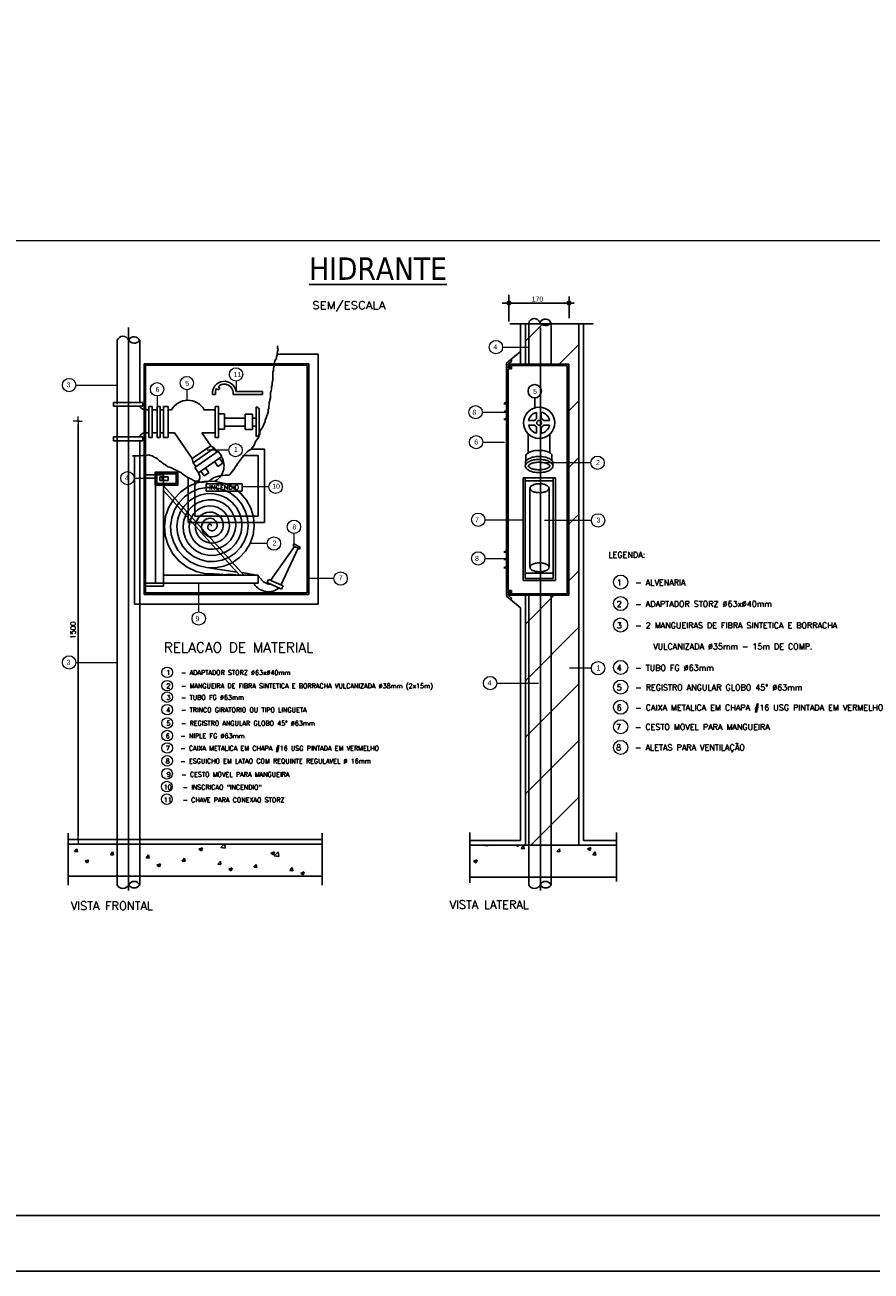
# Model space of a CAD drawing. Header units: inches. Extents: x -33917 to -601, y 26730 to 64098.
# Tile 20 of 80: x -30100 to -28578, y 41056 to 43299. Entities that reach past the tile are written whole.
import ezdxf
from ezdxf.enums import TextEntityAlignment as Align

# ---------------------------------------------------------------- set-up
doc = ezdxf.new("R2010")
doc.units = ezdxf.units.IN
doc.header["$LTSCALE"] = 0.8
doc.header["$MEASUREMENT"] = 0
for name, color, linetype in [('3d', 7, 'Continuous'), ('texto', 7, 'Continuous'), ('TITULO', 6, 'Continuous')]:
    doc.layers.add(name, color=color, linetype=linetype)
for name, color, linetype, lineweight in [('AUDIT_I_150621104406-1', 9, 'Continuous', 20), ('Cotas', 11, 'Continuous', 18), ('DI-Cotas', 9, 'Continuous', 20)]:
    doc.layers.add(name, color=color, linetype=linetype, lineweight=lineweight)
doc.styles.add('1205', font='simplex_.ttf', dxfattribs={"height": 3})
doc.styles.add('603', font='simplex_.ttf', dxfattribs={"height": 1.5})
doc.styles.add('ROMANS', font='romans__.ttf')
doc.styles.add('SIMPLEX', font='simplex_.ttf', dxfattribs={"height": 0.1})
doc.styles.add('STILE1', font='tahoma.ttf', dxfattribs={"height": 30})

# ---------------------------------------------------------------- blocks, each defined once
blk = doc.blocks.new('COT')
at = {"layer": 'Cotas'}
for q in [(-1.4, 0), (0, 1.48), (0, -1.22), (1.4, 0)]:
    blk.add_line((0, 0), q, dxfattribs=at)
at = {"layer": 'Cotas', "color": 4, "const_width": 0.375}
blk.add_lwpolyline([(-0.19, 0, 1), (0.19, 0, 1)], format="xyb", close=True, dxfattribs=at)
blk = doc.blocks.new('*X12')
at = {"color": 0, "linetype": 'Continuous'}
for p, q in [((54.356, 43.749), (54.899, 44.292)), ((55.408, 43.034), (56.023, 43.648)), ((55.71, 41.568), (56.023, 41.881)), ((55.71, 39.8), (56.023, 40.113)), ((55.71, 38.033), (56.023, 38.345)), ((55.71, 36.265), (56.023, 36.577)), ((54.356, 34.91), (55.255, 35.809)), ((54.356, 33.142), (56.023, 34.809)), ((54.356, 31.375), (56.023, 33.042)), ((54.356, 29.607), (56.023, 31.274)), ((54.518, 28.001), (56.023, 29.506))]:
    blk.add_line(p, q, dxfattribs=at)

msp = doc.modelspace()

# ---------------------------------------------------------------- linework, layer by layer
at = {"layer": '3d', "color": 240}
for p, q in [((-29229.252, 42813.504), (-29229.252, 42765.504)), ((-29121.252, 42810.504), (-29121.252, 42771.504)), ((-29241.252, 42798.504), (-29112.252, 42798.504)), ((-29913.908, 41741.628), (-29913.908, 42754.179)), ((-29227.654, 42761.16), (-29077.755, 42761.16)), ((-29208.254, 42688.672), (-29208.254, 42760.645)), ((-29199.614, 42688.672), (-29199.614, 42760.645)), ((-29193.854, 42688.672), (-29193.854, 42762.592)), ((-29172.558, 41741.628), (-29172.558, 42754.179)), ((-29153.534, 42688.672), (-29153.534, 42762.592)), ((-29103.586, 42761.16), (-29103.586, 41822.802)), ((-29094.946, 42761.16), (-29094.946, 41831.442)), ((-29934.028, 42685.137), (-29934.028, 42731.65)), ((-29893.708, 42685.137), (-29893.708, 42731.65)), ((-29645.513, 42721.329), (-29645.513, 42718.024)), ((-29647.615, 42698.642), (-29649.867, 42695.487)), ((-29646.564, 42705.103), (-29647.615, 42701.948)), ((-29647.615, 42701.948), (-29647.615, 42698.642)), ((-29645.513, 42711.563), (-29646.564, 42708.408)), ((-29646.564, 42708.408), (-29646.564, 42705.103)), ((-29572.418, 42706.565), (-29646.559, 42706.565)), ((-29645.513, 42718.024), (-29644.462, 42714.869)), ((-29644.462, 42714.869), (-29645.513, 42711.563)), ((-29572.418, 42256.826), (-29572.418, 42706.565)), ((-29233.474, 42690.005), (-29208.254, 42711.409)), ((-29934.028, 42685.137), (-29934.028, 42616.626)), ((-29893.708, 42685.137), (-29893.708, 42621.099)), ((-29589.698, 42689.285), (-29885.977, 42689.285)), ((-29885.977, 42689.285), (-29885.977, 42274.106)), ((-29592.578, 42686.405), (-29883.097, 42686.405)), ((-29883.097, 42686.405), (-29883.097, 42276.986)), ((-29653.02, 42677.158), (-29654.071, 42674.002)), ((-29651.969, 42684.67), (-29653.02, 42680.463)), ((-29653.02, 42680.463), (-29653.02, 42677.158)), ((-29650.918, 42689.027), (-29651.969, 42684.67)), ((-29649.867, 42695.487), (-29650.918, 42692.182)), ((-29650.918, 42692.182), (-29650.918, 42689.027)), ((-29592.578, 42276.986), (-29592.578, 42686.405)), ((-29589.698, 42274.106), (-29589.698, 42689.285)), ((-29233.474, 42685.792), (-29233.474, 42690.005)), ((-29233.474, 42685.792), (-29233.474, 42275.447)), ((-29233.474, 42682.912), (-29224.568, 42682.912)), ((-29230.594, 42688.672), (-29224.14, 42694.15)), ((-29230.594, 42688.672), (-29230.594, 42685.792)), ((-29230.594, 42685.792), (-29230.594, 42688.672)), ((-29121.576, 42688.672), (-29230.594, 42688.672)), ((-29124.456, 42685.792), (-29230.594, 42685.792)), ((-29224.568, 42682.912), (-29230.594, 42682.912)), ((-29224.568, 42680.032), (-29230.594, 42680.032)), ((-29230.594, 42680.032), (-29224.568, 42680.032)), ((-29230.594, 42680.032), (-29230.594, 42281.207)), ((-29224.14, 42694.15), (-29225.806, 42696.412)), ((-29224.568, 42682.912), (-29224.568, 42685.695)), ((-29224.568, 42680.032), (-29224.568, 42683.277)), ((-29124.456, 42275.447), (-29124.456, 42685.792)), ((-29121.576, 42272.567), (-29121.576, 42688.672)), ((-29654.071, 42659.88), (-29655.122, 42655.673)), ((-29655.122, 42655.673), (-29655.122, 42651.316)), ((-29654.071, 42674.002), (-29654.071, 42659.88)), ((-29762.681, 42633.956), (-29757.45, 42633.956)), ((-29755.324, 42644.725), (-29753.466, 42642.03)), ((-29753.466, 42642.03), (-29749.575, 42644.712)), ((-29749.575, 42644.712), (-29752.177, 42648.488)), ((-29725.662, 42633.956), (-29672.632, 42633.956)), ((-29720.465, 42639.14), (-29672.632, 42639.14)), ((-29672.632, 42639.14), (-29672.632, 42633.956)), ((-29657.375, 42640.648), (-29658.426, 42637.343)), ((-29658.426, 42637.343), (-29658.426, 42627.728)), ((-29656.324, 42643.804), (-29657.375, 42640.648)), ((-29655.122, 42651.316), (-29656.324, 42647.109)), ((-29656.324, 42647.109), (-29656.324, 42643.804)), ((-29940.701, 42619.642), (-29888.177, 42619.642)), ((-29940.701, 42619.642), (-29940.701, 42612.914)), ((-29940.701, 42612.73), (-29888.177, 42612.73)), ((-29934.028, 42612.152), (-29934.028, 42151.748)), ((-29888.177, 42619.642), (-29888.177, 42612.643)), ((-29877.147, 42556.719), (-29877.147, 42612.323)), ((-29877.147, 42612.323), (-29871.387, 42612.323)), ((-29871.387, 42556.719), (-29871.387, 42612.323)), ((-29862.473, 42612.323), (-29862.473, 42556.719)), ((-29862.473, 42612.323), (-29856.713, 42612.323)), ((-29856.713, 42612.323), (-29856.713, 42556.719)), ((-29850.953, 42612.323), (-29850.953, 42556.719)), ((-29850.953, 42612.323), (-29842.313, 42612.323)), ((-29842.313, 42612.323), (-29842.313, 42556.719)), ((-29757.752, 42612.226), (-29757.752, 42556.624)), ((-29751.947, 42612.226), (-29757.752, 42612.226)), ((-29751.947, 42556.624), (-29751.947, 42612.226)), ((-29684.251, 42610.858), (-29684.251, 42558.607)), ((-29679.067, 42607.772), (-29679.067, 42561.694)), ((-29661.579, 42609.398), (-29662.78, 42606.243)), ((-29660.528, 42615.858), (-29661.579, 42612.553)), ((-29661.579, 42612.553), (-29661.579, 42609.398)), ((-29658.426, 42627.728), (-29660.528, 42619.013)), ((-29660.528, 42619.013), (-29660.528, 42615.858)), ((-29238.563, 42617.356), (-29233.832, 42617.356)), ((-29182.996, 42627.839), (-29182.996, 42608.887)), ((-29877.147, 42606.418), (-29883.623, 42606.418)), ((-29871.387, 42606.418), (-29862.473, 42606.418)), ((-29856.713, 42606.418), (-29850.953, 42606.418)), ((-29842.313, 42606.418), (-29836.562, 42606.418)), ((-29778.316, 42606.418), (-29757.752, 42606.418)), ((-29751.947, 42598.846), (-29741.387, 42598.846)), ((-29741.387, 42598.846), (-29741.387, 42571.223)), ((-29741.387, 42591.486), (-29703.738, 42591.486)), ((-29703.738, 42571.03), (-29703.738, 42598.664)), ((-29703.738, 42598.664), (-29690.665, 42598.664)), ((-29690.665, 42598.664), (-29690.665, 42571.03)), ((-29690.665, 42591.486), (-29684.13, 42591.486)), ((-29665.933, 42592.12), (-29668.035, 42587.913)), ((-29668.035, 42587.913), (-29668.035, 42584.608)), ((-29664.882, 42595.425), (-29665.933, 42592.12)), ((-29663.831, 42598.58), (-29664.882, 42595.425)), ((-29662.78, 42602.937), (-29663.831, 42598.58)), ((-29662.78, 42606.243), (-29662.78, 42602.937)), ((-29238.563, 42602.15), (-29233.832, 42602.15)), ((-29238.563, 42588.816), (-29233.832, 42588.816)), ((-29194.042, 42587.125), (-29182.94, 42587.125)), ((-29179.836, 42601.787), (-29179.836, 42590.479)), ((-29171.364, 42591.059), (-29171.364, 42602.026)), ((-29167.189, 42587.125), (-29156.086, 42587.125)), ((-30004.522, 41839.359), (-30004.522, 42580.157)), ((-29877.504, 42565.061), (-29884.438, 42565.061)), ((-29877.504, 42565.061), (-29877.147, 42565.061)), ((-29871.387, 42565.061), (-29862.473, 42565.061)), ((-29856.713, 42565.061), (-29850.953, 42565.061)), ((-29842.313, 42565.061), (-29831.086, 42565.061)), ((-29831.086, 42565.061), (-29799.057, 42518.587)), ((-29782.004, 42565.061), (-29757.752, 42565.061)), ((-29782.004, 42565.061), (-29765.78, 42541.522)), ((-29741.387, 42571.223), (-29751.947, 42571.223)), ((-29741.387, 42577.202), (-29703.738, 42577.202)), ((-29690.665, 42571.03), (-29703.738, 42571.03)), ((-29690.665, 42577.202), (-29684.13, 42577.202)), ((-29677.794, 42563.123), (-29678.845, 42559.968)), ((-29675.542, 42570.635), (-29677.794, 42566.428)), ((-29677.794, 42566.428), (-29677.794, 42563.123)), ((-29673.44, 42573.94), (-29675.542, 42570.635)), ((-29671.338, 42577.096), (-29673.44, 42573.94)), ((-29670.287, 42580.401), (-29671.338, 42577.096)), ((-29668.035, 42584.608), (-29670.287, 42580.401)), ((-29194.738, 42562.93), (-29194.738, 42528.717)), ((-29182.871, 42578.647), (-29194.014, 42578.647)), ((-29179.836, 42575.421), (-29179.836, 42564.113)), ((-29171.364, 42563.873), (-29171.364, 42574.84)), ((-29156.114, 42578.647), (-29167.258, 42578.647)), ((-29155.651, 42562.677), (-29155.651, 42528.859)), ((-29940.701, 42557.434), (-29888.177, 42557.434)), ((-29940.701, 42557.434), (-29940.701, 42550.362)), ((-29940.701, 42550.522), (-29888.177, 42550.522)), ((-29893.708, 42558.592), (-29893.708, 42557.349)), ((-29893.708, 42550.079), (-29893.708, 42151.748)), ((-29888.177, 42557.434), (-29888.177, 42550.362)), ((-29871.387, 42556.719), (-29877.147, 42556.719)), ((-29856.713, 42556.719), (-29862.473, 42556.719)), ((-29842.313, 42556.719), (-29850.953, 42556.719)), ((-29799.064, 42518.582), (-29765.768, 42541.53)), ((-29765.907, 42541.671), (-29760.044, 42537.268)), ((-29757.752, 42556.624), (-29751.947, 42556.624)), ((-29688.454, 42541.638), (-29690.706, 42538.333)), ((-29687.403, 42544.793), (-29688.454, 42541.638)), ((-29685.301, 42549.15), (-29687.403, 42544.793)), ((-29683.199, 42552.456), (-29685.301, 42549.15)), ((-29679.896, 42556.662), (-29683.199, 42552.456)), ((-29678.845, 42559.968), (-29679.896, 42556.662)), ((-29892.799, 42523.308), (-29906.763, 42523.308)), ((-29903.257, 42523.308), (-29903.257, 42256.826)), ((-29889.496, 42524.36), (-29892.799, 42523.308)), ((-29881.989, 42524.36), (-29889.496, 42524.36)), ((-29877.635, 42525.562), (-29881.989, 42524.36)), ((-29874.482, 42524.36), (-29877.635, 42525.562)), ((-29871.179, 42523.308), (-29874.482, 42524.36)), ((-29868.026, 42521.205), (-29871.179, 42523.308)), ((-29864.722, 42520.153), (-29868.026, 42521.205)), ((-29861.569, 42517.9), (-29864.722, 42520.153)), ((-29858.266, 42514.745), (-29861.569, 42517.9)), ((-29799.253, 42518.556), (-29797.787, 42510.851)), ((-29797.584, 42511.208), (-29759.826, 42537.231)), ((-29794.705, 42502.699), (-29752.626, 42531.7)), ((-29788.168, 42493.213), (-29746.088, 42522.215)), ((-29759.826, 42537.231), (-29754.909, 42530.097)), ((-29752.626, 42531.7), (-29746.088, 42522.215)), ((-29750.4, 42519.073), (-29744.445, 42510.433)), ((-29711.126, 42517.9), (-29714.279, 42513.693)), ((-29708.874, 42521.205), (-29711.126, 42517.9)), ((-29706.772, 42524.36), (-29708.874, 42521.205)), ((-29703.619, 42527.666), (-29706.772, 42524.36)), ((-29700.316, 42530.821), (-29703.619, 42527.666)), ((-29697.163, 42533.074), (-29700.316, 42530.821)), ((-29693.859, 42535.178), (-29697.163, 42533.074)), ((-29690.706, 42538.333), (-29693.859, 42535.178)), ((-29199.051, 42524.716), (-29199.051, 42513.527)), ((-29151.898, 42525.656), (-29151.898, 42514.574)), ((-29855.113, 42512.641), (-29858.266, 42514.745)), ((-29850.759, 42509.336), (-29855.113, 42512.641)), ((-29847.606, 42507.232), (-29850.759, 42509.336)), ((-29843.252, 42503.927), (-29847.606, 42507.232)), ((-29840.099, 42502.875), (-29843.252, 42503.927)), ((-29836.796, 42501.824), (-29840.099, 42502.875)), ((-29832.592, 42499.72), (-29836.796, 42501.824)), ((-29828.238, 42497.467), (-29832.592, 42499.72)), ((-29823.883, 42495.363), (-29828.238, 42497.467)), ((-29819.679, 42493.26), (-29823.883, 42495.363)), ((-29797.584, 42511.208), (-29792.761, 42504.21)), ((-29794.705, 42502.699), (-29788.168, 42493.213)), ((-29783.703, 42495.86), (-29777.781, 42487.268)), ((-29769.158, 42493.21), (-29775.223, 42502.01)), ((-29752.994, 42504.541), (-29758.938, 42513.167)), ((-29744.445, 42510.433), (-29752.994, 42504.541)), ((-29727.191, 42495.363), (-29730.494, 42491.006)), ((-29724.038, 42499.72), (-29727.191, 42495.363)), ((-29721.786, 42502.875), (-29724.038, 42499.72)), ((-29719.684, 42506.181), (-29721.786, 42502.875)), ((-29717.582, 42509.336), (-29719.684, 42506.181)), ((-29714.279, 42513.693), (-29717.582, 42509.336)), ((-29850.681, 42489.101), (-29883.18, 42489.101)), ((-29865.081, 42483.341), (-29883.18, 42483.341)), ((-29865.081, 42294.47), (-29865.081, 42489.101)), ((-29853.051, 42485.447), (-29853.051, 42479.38)), ((-29850.681, 42294.47), (-29850.681, 42489.101)), ((-29842.314, 42485.447), (-29842.314, 42479.38)), ((-29815.325, 42489.954), (-29819.679, 42493.26)), ((-29810.971, 42486.799), (-29815.325, 42489.954)), ((-29807.818, 42484.546), (-29810.971, 42486.799)), ((-29803.464, 42482.442), (-29807.818, 42484.546)), ((-29790.754, 42474.661), (-29806.488, 42468.06)), ((-29800.311, 42481.391), (-29803.464, 42482.442)), ((-29797.008, 42479.287), (-29800.311, 42481.391)), ((-29792.804, 42478.236), (-29797.008, 42479.287)), ((-29789.501, 42478.236), (-29792.804, 42478.236)), ((-29774.067, 42477.831), (-29790.754, 42474.661)), ((-29786.348, 42477.034), (-29789.501, 42478.236)), ((-29783.045, 42475.982), (-29786.348, 42477.034)), ((-29778.841, 42475.982), (-29783.045, 42475.982)), ((-29775.537, 42477.034), (-29778.841, 42475.982)), ((-29777.781, 42487.268), (-29769.158, 42493.21)), ((-29772.384, 42477.034), (-29775.537, 42477.034)), ((-29757.164, 42477.462), (-29774.067, 42477.831)), ((-29773.896, 42460.056), (-29773.896, 42473.424)), ((-29773.896, 42473.424), (-29709.126, 42473.424)), ((-29769.081, 42478.236), (-29772.384, 42477.034)), ((-29765.928, 42480.339), (-29769.081, 42478.236)), ((-29762.625, 42482.442), (-29765.928, 42480.339)), ((-29759.472, 42484.546), (-29762.625, 42482.442)), ((-29756.169, 42485.748), (-29759.472, 42484.546)), ((-29740.782, 42473.603), (-29757.164, 42477.462)), ((-29751.965, 42486.799), (-29756.169, 42485.748)), ((-29747.611, 42487.851), (-29751.965, 42486.799)), ((-29744.458, 42487.851), (-29747.611, 42487.851)), ((-29740.104, 42488.903), (-29744.458, 42487.851)), ((-29725.632, 42466.454), (-29740.782, 42473.603)), ((-29733.647, 42488.903), (-29740.104, 42488.903)), ((-29730.494, 42491.006), (-29733.647, 42488.903)), ((-29709.126, 42473.424), (-29709.126, 42460.056)), ((-29203.927, 42483.783), (-29145.864, 42483.783)), ((-29203.927, 42299.01), (-29203.927, 42483.783)), ((-29199.895, 42303.042), (-29199.895, 42483.783)), ((-29199.895, 42478.599), (-29149.896, 42478.599)), ((-29149.896, 42483.783), (-29149.896, 42303.042)), ((-29145.864, 42483.783), (-29145.864, 42299.01)), ((-29850.681, 42469.838), (-29706.548, 42308.948)), ((-29850.681, 42461.206), (-29714.211, 42308.87)), ((-29820.569, 42458.285), (-29832.362, 42445.739)), ((-29806.488, 42468.06), (-29820.569, 42458.285)), ((-29800.911, 42458.402), (-29813.106, 42449.998)), ((-29787.307, 42464.055), (-29800.911, 42458.402)), ((-29783.859, 42453.448), (-29795.334, 42448.744)), ((-29772.9, 42466.74), (-29787.307, 42464.055)), ((-29771.734, 42455.648), (-29783.859, 42453.448)), ((-29709.126, 42460.056), (-29773.896, 42460.056)), ((-29758.328, 42466.371), (-29772.9, 42466.74)), ((-29759.493, 42455.279), (-29771.734, 42455.648)), ((-29747.673, 42452.389), (-29759.493, 42455.279)), ((-29744.227, 42462.996), (-29758.328, 42466.371)), ((-29736.783, 42447.136), (-29747.673, 42452.389)), ((-29731.207, 42456.795), (-29744.227, 42462.996)), ((-29719.824, 42448.068), (-29731.207, 42456.795)), ((-29712.362, 42456.357), (-29725.632, 42466.454)), ((-29701.533, 42443.779), (-29712.362, 42456.357)), ((-29191.75, 42465.969), (-29191.75, 42323.951)), ((-29157.232, 42324.199), (-29157.232, 42465.279)), ((-29841.327, 42430.948), (-29847.046, 42414.542)), ((-29832.362, 42445.739), (-29841.327, 42430.948)), ((-29823.338, 42439.185), (-29831.138, 42426.413)), ((-29813.106, 42449.998), (-29823.338, 42439.185)), ((-29814.315, 42432.63), (-29820.95, 42421.878)), ((-29805.642, 42441.711), (-29814.315, 42432.63)), ((-29795.334, 42448.744), (-29805.642, 42441.711)), ((-29798.179, 42433.423), (-29805.292, 42426.076)), ((-29789.757, 42439.086), (-29798.179, 42433.423)), ((-29784.18, 42429.428), (-29790.716, 42425.136)), ((-29780.412, 42442.842), (-29789.757, 42439.086)), ((-29776.965, 42432.235), (-29784.18, 42429.428)), ((-29770.567, 42444.557), (-29780.412, 42442.842)), ((-29769.401, 42433.466), (-29776.965, 42432.235)), ((-29760.658, 42444.188), (-29770.567, 42444.557)), ((-29761.823, 42433.096), (-29769.401, 42433.466)), ((-29754.564, 42431.175), (-29761.823, 42433.096)), ((-29751.118, 42441.782), (-29760.658, 42444.188)), ((-29747.934, 42427.819), (-29754.564, 42431.175)), ((-29742.358, 42437.478), (-29751.118, 42441.782)), ((-29742.21, 42423.203), (-29747.934, 42427.819)), ((-29734.748, 42431.491), (-29742.358, 42437.478)), ((-29727.286, 42439.78), (-29736.783, 42447.136)), ((-29728.6, 42424.111), (-29734.748, 42431.491)), ((-29719.578, 42430.667), (-29727.286, 42439.78)), ((-29710.555, 42437.223), (-29719.824, 42448.068)), ((-29713.971, 42420.219), (-29719.578, 42430.667)), ((-29703.783, 42424.756), (-29710.555, 42437.223)), ((-29693.595, 42429.293), (-29701.533, 42443.779)), ((-29688.867, 42413.546), (-29693.595, 42429.293)), ((-29847.046, 42414.542), (-29849.236, 42397.229)), ((-29836.136, 42412.225), (-29838.083, 42397.23)), ((-29831.138, 42426.413), (-29836.136, 42412.225)), ((-29825.227, 42409.907), (-29826.931, 42397.231)), ((-29820.95, 42421.878), (-29825.227, 42409.907)), ((-29814.318, 42407.589), (-29815.778, 42397.232)), ((-29810.761, 42417.342), (-29814.318, 42407.589)), ((-29805.292, 42426.076), (-29810.761, 42417.342)), ((-29800.572, 42412.807), (-29803.409, 42405.271)), ((-29796.269, 42419.521), (-29800.572, 42412.807)), ((-29790.716, 42425.136), (-29796.269, 42419.521)), ((-29790.384, 42408.271), (-29792.5, 42402.953)), ((-29787.246, 42412.966), (-29790.384, 42408.271)), ((-29783.253, 42416.848), (-29787.246, 42412.966)), ((-29778.603, 42419.77), (-29783.253, 42416.848)), ((-29778.224, 42406.411), (-29780.195, 42403.735)), ((-29773.519, 42421.629), (-29778.603, 42419.77)), ((-29775.791, 42408.56), (-29778.224, 42406.411)), ((-29773.027, 42410.111), (-29775.791, 42408.56)), ((-29768.235, 42422.374), (-29773.519, 42421.629)), ((-29770.072, 42411.022), (-29773.027, 42410.111)), ((-29767.069, 42411.283), (-29770.072, 42411.022)), ((-29762.989, 42422.004), (-29768.235, 42422.374)), ((-29764.154, 42410.913), (-29767.069, 42411.283)), ((-29761.456, 42409.962), (-29764.154, 42410.913)), ((-29758.01, 42420.568), (-29762.989, 42422.004)), ((-29759.086, 42408.502), (-29761.456, 42409.962)), ((-29757.134, 42406.627), (-29759.086, 42408.502)), ((-29753.51, 42418.16), (-29758.01, 42420.568)), ((-29755.667, 42404.444), (-29757.134, 42406.627)), ((-29749.672, 42414.915), (-29753.51, 42418.16)), ((-29746.644, 42411), (-29749.672, 42414.915)), ((-29744.536, 42406.609), (-29746.644, 42411)), ((-29743.41, 42401.949), (-29744.536, 42406.609)), ((-29737.622, 42417.556), (-29742.21, 42423.203)), ((-29734.348, 42411.145), (-29737.622, 42417.556)), ((-29732.502, 42404.268), (-29734.348, 42411.145)), ((-29724.16, 42415.682), (-29728.6, 42424.111)), ((-29721.593, 42406.587), (-29724.16, 42415.682)), ((-29720.981, 42397.235), (-29721.593, 42406.587)), ((-29710.684, 42408.906), (-29713.971, 42420.219)), ((-29709.829, 42397.235), (-29710.684, 42408.906)), ((-29699.776, 42411.226), (-29703.783, 42424.756)), ((-29698.676, 42397.236), (-29699.776, 42411.226)), ((-29687.524, 42397.237), (-29688.867, 42413.546)), ((-29203.927, 42408.507), (-29203.927, 42418.021)), ((-29849.236, 42397.229), (-29847.771, 42379.761)), ((-29838.083, 42397.23), (-29836.862, 42382.081)), ((-29826.931, 42397.231), (-29825.954, 42384.401)), ((-29825.954, 42384.401), (-29822.306, 42371.98)), ((-29815.778, 42397.232), (-29815.045, 42386.72)), ((-29815.045, 42386.72), (-29812.118, 42376.517)), ((-29803.409, 42405.271), (-29804.626, 42397.232)), ((-29804.626, 42397.232), (-29804.136, 42389.04)), ((-29804.136, 42389.04), (-29801.93, 42381.054)), ((-29792.5, 42402.953), (-29793.473, 42397.233)), ((-29793.473, 42397.233), (-29793.227, 42391.359)), ((-29793.227, 42391.359), (-29791.742, 42385.59)), ((-29791.742, 42385.59), (-29789.05, 42380.189)), ((-29781.591, 42400.634), (-29782.321, 42397.233)), ((-29782.321, 42397.233), (-29782.319, 42393.678)), ((-29782.319, 42393.678), (-29781.553, 42390.127)), ((-29780.195, 42403.735), (-29781.591, 42400.634)), ((-29781.553, 42390.127), (-29780.028, 42386.745)), ((-29780.028, 42386.745), (-29777.78, 42383.696)), ((-29777.78, 42383.696), (-29774.885, 42381.136)), ((-29771.168, 42397.233), (-29771.41, 42395.997)), ((-29771.41, 42395.997), (-29771.365, 42394.663)), ((-29771.365, 42394.663), (-29771.005, 42393.3)), ((-29770.683, 42398.316), (-29771.168, 42397.233)), ((-29771.005, 42393.3), (-29770.318, 42391.984)), ((-29770.007, 42399.199), (-29770.683, 42398.316)), ((-29770.318, 42391.984), (-29769.309, 42390.794)), ((-29769.201, 42399.856), (-29770.007, 42399.199)), ((-29769.309, 42390.794), (-29768.004, 42389.809)), ((-29768.328, 42400.272), (-29769.201, 42399.856)), ((-29767.451, 42400.453), (-29768.328, 42400.272)), ((-29768.004, 42389.809), (-29766.447, 42389.1)), ((-29766.626, 42400.415), (-29767.451, 42400.453)), ((-29765.903, 42400.191), (-29766.626, 42400.415)), ((-29766.447, 42389.1), (-29764.698, 42388.73)), ((-29765.32, 42399.821), (-29765.903, 42400.191)), ((-29765.592, 42397.233), (-29765.228, 42397.311)), ((-29764.902, 42399.355), (-29765.32, 42399.821)), ((-29765.228, 42397.311), (-29764.913, 42397.536)), ((-29764.913, 42397.536), (-29764.689, 42397.889)), ((-29764.662, 42398.843), (-29764.902, 42399.355)), ((-29764.698, 42388.73), (-29762.835, 42388.748)), ((-29764.689, 42397.889), (-29764.597, 42398.339)), ((-29764.597, 42398.339), (-29764.662, 42398.843)), ((-29762.835, 42388.748), (-29760.945, 42389.185)), ((-29760.945, 42389.185), (-29759.124, 42390.051)), ((-29759.124, 42390.051), (-29757.471, 42391.334)), ((-29757.471, 42391.334), (-29756.083, 42393)), ((-29756.083, 42393), (-29755.046, 42394.992)), ((-29754.724, 42402.072), (-29755.667, 42404.444)), ((-29755.046, 42394.992), (-29754.439, 42397.234)), ((-29754.319, 42399.63), (-29754.724, 42402.072)), ((-29754.439, 42397.234), (-29754.319, 42399.63)), ((-29751.661, 42381.763), (-29748.449, 42384.779)), ((-29748.449, 42384.779), (-29745.894, 42388.464)), ((-29745.894, 42388.464), (-29744.138, 42392.674)), ((-29744.138, 42392.674), (-29743.287, 42397.234)), ((-29743.287, 42397.234), (-29743.41, 42401.949)), ((-29739.426, 42378.224), (-29735.706, 42383.928)), ((-29735.706, 42383.928), (-29733.229, 42390.355)), ((-29733.229, 42390.355), (-29732.134, 42397.234)), ((-29732.134, 42397.234), (-29732.502, 42404.268)), ((-29725.517, 42379.392), (-29722.32, 42388.037)), ((-29722.32, 42388.037), (-29720.981, 42397.235)), ((-29715.328, 42374.857), (-29711.411, 42385.719)), ((-29711.411, 42385.719), (-29709.829, 42397.235)), ((-29705.14, 42370.321), (-29700.502, 42383.401)), ((-29700.502, 42383.401), (-29698.676, 42397.236)), ((-29689.593, 42381.083), (-29687.524, 42397.237)), ((-29847.771, 42379.761), (-29842.682, 42362.906)), ((-29842.682, 42362.906), (-29834.161, 42347.409)), ((-29836.862, 42382.081), (-29832.494, 42367.443)), ((-29832.494, 42367.443), (-29825.139, 42353.966)), ((-29822.306, 42371.98), (-29816.117, 42360.522)), ((-29812.118, 42376.517), (-29807.095, 42367.078)), ((-29807.095, 42367.078), (-29800.167, 42358.831)), ((-29801.93, 42381.054), (-29798.073, 42373.633)), ((-29798.073, 42373.633), (-29792.705, 42367.12)), ((-29792.705, 42367.12), (-29786.037, 42361.819)), ((-29789.05, 42380.189), (-29785.243, 42375.408)), ((-29786.037, 42361.819), (-29778.342, 42357.988)), ((-29785.243, 42375.408), (-29780.461, 42371.477)), ((-29780.461, 42371.477), (-29774.896, 42368.595)), ((-29774.896, 42368.595), (-29768.778, 42366.917)), ((-29774.885, 42381.136), (-29771.45, 42379.202)), ((-29771.45, 42379.202), (-29767.612, 42378.008)), ((-29768.778, 42366.917), (-29762.366, 42366.547)), ((-29767.612, 42378.008), (-29763.532, 42377.639)), ((-29763.532, 42377.639), (-29759.388, 42378.141)), ((-29762.366, 42366.547), (-29755.941, 42367.535)), ((-29759.388, 42378.141), (-29755.368, 42379.526)), ((-29755.941, 42367.535), (-29749.792, 42369.868)), ((-29755.368, 42379.526), (-29751.661, 42381.763)), ((-29749.792, 42369.868), (-29744.199, 42373.475)), ((-29744.215, 42360.21), (-29736.736, 42365.187)), ((-29744.199, 42373.475), (-29739.426, 42378.224)), ((-29736.736, 42365.187), (-29730.403, 42371.669)), ((-29730.403, 42371.669), (-29725.517, 42379.392)), ((-29729.273, 42356.9), (-29721.38, 42365.114)), ((-29721.38, 42365.114), (-29715.328, 42374.857)), ((-29712.357, 42358.559), (-29705.14, 42370.321)), ((-29703.333, 42352.005), (-29694.951, 42365.786)), ((-29694.951, 42365.786), (-29689.593, 42381.083)), ((-29658.592, 42299.375), (-29615.321, 42360.539)), ((-29617.754, 42361.757), (-29616.149, 42364.964)), ((-29615.321, 42360.539), (-29617.754, 42361.757)), ((-29616.149, 42364.964), (-29604.776, 42359.273)), ((-29615.321, 42360.539), (-29608.83, 42357.292)), ((-29834.161, 42347.409), (-29822.552, 42333.965)), ((-29825.139, 42353.966), (-29815.091, 42342.254)), ((-29816.117, 42360.522), (-29807.629, 42350.543)), ((-29815.091, 42342.254), (-29802.764, 42332.842)), ((-29807.629, 42350.543), (-29797.188, 42342.501)), ((-29800.167, 42358.831), (-29791.613, 42352.16)), ((-29797.188, 42342.501), (-29785.233, 42336.774)), ((-29791.613, 42352.16), (-29781.788, 42347.381)), ((-29781.788, 42347.381), (-29771.108, 42344.734)), ((-29778.342, 42357.988), (-29769.943, 42355.825)), ((-29771.108, 42344.734), (-29760.033, 42344.364)), ((-29769.943, 42355.825), (-29761.2, 42355.456)), ((-29761.2, 42355.456), (-29752.495, 42356.928)), ((-29760.033, 42344.364), (-29749.048, 42346.322)), ((-29752.495, 42356.928), (-29744.215, 42360.21)), ((-29749.048, 42346.322), (-29738.638, 42350.552)), ((-29745.6, 42335.715), (-29733.061, 42340.894)), ((-29738.638, 42350.552), (-29729.273, 42356.9)), ((-29733.061, 42340.894), (-29721.81, 42348.612)), ((-29727.484, 42331.236), (-29714.346, 42340.325)), ((-29721.81, 42348.612), (-29712.357, 42358.559)), ((-29714.346, 42340.325), (-29703.333, 42352.005)), ((-29608.83, 42357.292), (-29639.511, 42291.039)), ((-29606.482, 42355.864), (-29608.983, 42357.115)), ((-29604.776, 42359.273), (-29606.482, 42355.864)), ((-29238.563, 42350.069), (-29233.832, 42350.069)), ((-29822.552, 42333.965), (-29808.339, 42323.183)), ((-29808.339, 42323.183), (-29792.124, 42315.56)), ((-29802.764, 42332.842), (-29788.679, 42326.167)), ((-29788.679, 42326.167), (-29773.438, 42322.55)), ((-29785.233, 42336.774), (-29772.273, 42333.642)), ((-29773.794, 42322.334), (-29718.6, 42314.082)), ((-29773.438, 42322.55), (-29757.7, 42322.181)), ((-29772.273, 42333.642), (-29758.867, 42333.273)), ((-29758.867, 42333.273), (-29745.6, 42335.715)), ((-29757.7, 42322.181), (-29742.153, 42325.109)), ((-29742.153, 42325.109), (-29727.484, 42331.236)), ((-29238.563, 42336.731), (-29233.832, 42336.731)), ((-29238.563, 42321.743), (-29233.832, 42321.743)), ((-29883.276, 42294.47), (-29680.855, 42294.47)), ((-29850.681, 42308.87), (-29680.855, 42308.87)), ((-29850.681, 42294.47), (-29850.681, 42288.694)), ((-29792.124, 42315.56), (-29774.602, 42311.459)), ((-29774.602, 42311.459), (-29760.089, 42311.163)), ((-29760.089, 42311.163), (-29750.54, 42310.376)), ((-29737.375, 42309.762), (-29726.021, 42309.762)), ((-29720.899, 42309.161), (-29713.271, 42308.87)), ((-29710.089, 42313.308), (-29683.266, 42308.924)), ((-29680.855, 42308.87), (-29680.855, 42294.47)), ((-29680.855, 42307.635), (-29675.876, 42302.357)), ((-29680.855, 42307.631), (-29680.85, 42307.63)), ((-29664.621, 42295.457), (-29661.766, 42300.758)), ((-29664.621, 42295.457), (-29638.408, 42283.744)), ((-29661.766, 42300.758), (-29635.72, 42289.384)), ((-29145.864, 42299.01), (-29203.927, 42299.01)), ((-29199.895, 42312.421), (-29149.896, 42312.421)), ((-29149.896, 42303.042), (-29199.895, 42303.042)), ((-29885.977, 42274.106), (-29589.698, 42274.106)), ((-29883.276, 42288.71), (-29850.681, 42288.71)), ((-29883.097, 42276.986), (-29592.578, 42276.986)), ((-29635.72, 42289.384), (-29638.407, 42283.594)), ((-29233.474, 42278.327), (-29224.568, 42278.327)), ((-29233.474, 42275.447), (-29233.474, 42271.234)), ((-29233.474, 42271.234), (-29208.254, 42249.83)), ((-29230.594, 42281.207), (-29224.568, 42281.207)), ((-29230.594, 42275.447), (-29230.594, 42272.567)), ((-29230.594, 42275.447), (-29124.456, 42275.447)), ((-29230.594, 42272.567), (-29121.576, 42272.567)), ((-29230.594, 42272.567), (-29224.14, 42267.089)), ((-29224.568, 42281.207), (-29224.568, 42277.962)), ((-29224.568, 42278.327), (-29224.568, 42275.544)), ((-29199.614, 42272.567), (-29199.614, 41822.802)), ((-29193.854, 42270.9), (-29193.854, 41822.802)), ((-29153.534, 42271.831), (-29153.534, 41822.802)), ((-29903.257, 42256.826), (-29572.418, 42256.826)), ((-29224.14, 42267.089), (-29225.806, 42264.827)), ((-29208.254, 42249.83), (-29208.254, 41831.442)), ((-29934.028, 42151.748), (-29934.028, 41750.924)), ((-29893.708, 42151.748), (-29893.708, 41750.804)), ((-29299.818, 41845.623), (-29299.818, 41754.873)), ((-29035.743, 41845.623), (-29035.743, 41757.378)), ((-30022.747, 41833.359), (-29565.145, 41833.359)), ((-30022.747, 41824.719), (-29565.145, 41824.719)), ((-30022.644, 41844.467), (-30022.644, 41751.117)), ((-29747.701, 41818.47), (-29741.706, 41824.719)), ((-29739.696, 41817.229), (-29740.567, 41824.719)), ((-29565.145, 41844.467), (-29565.145, 41751.117)), ((-29299.818, 41831.442), (-29208.254, 41831.442)), ((-29299.818, 41822.802), (-29103.586, 41822.802)), ((-29272.05, 41822.585), (-29271.868, 41822.802)), ((-29272.05, 41822.585), (-29266.671, 41822.114)), ((-29266.671, 41822.114), (-29266.798, 41822.802)), ((-29216.706, 41822.802), (-29212.987, 41820.294)), ((-29212.987, 41820.293), (-29212.145, 41822.802)), ((-29193.854, 41822.802), (-29193.854, 41751.194)), ((-29153.534, 41822.802), (-29153.534, 41751.194)), ((-29103.586, 41822.802), (-29035.743, 41822.802)), ((-29094.946, 41831.442), (-29035.743, 41831.442)), ((-30011.097, 41811.364), (-30006.758, 41816.535)), ((-30011.097, 41811.364), (-30005.717, 41810.894)), ((-30005.717, 41810.894), (-30006.758, 41816.535)), ((-29946.543, 41805.717), (-29942.205, 41810.888)), ((-29946.543, 41805.717), (-29941.164, 41805.246)), ((-29941.163, 41805.246), (-29942.204, 41810.887)), ((-29881.99, 41800.069), (-29877.651, 41805.24)), ((-29881.99, 41800.069), (-29876.611, 41799.598)), ((-29876.61, 41799.598), (-29877.651, 41805.24)), ((-29787.109, 41815.909), (-29780.807, 41818.328)), ((-29787.109, 41815.909), (-29782.632, 41812.89)), ((-29782.632, 41812.89), (-29780.807, 41818.328)), ((-29747.701, 41818.47), (-29739.696, 41817.229)), ((-29657.767, 41808.702), (-29651.466, 41811.121)), ((-29657.767, 41808.702), (-29653.29, 41805.682)), ((-29653.29, 41805.682), (-29651.465, 41811.12)), ((-29651.649, 41803.574), (-29644.639, 41810.88)), ((-29651.649, 41803.574), (-29643.645, 41802.332)), ((-29643.644, 41802.332), (-29644.639, 41810.879)), ((-29207.497, 41816.937), (-29203.158, 41822.108)), ((-29207.497, 41816.937), (-29202.118, 41816.466)), ((-29202.117, 41816.466), (-29203.158, 41822.107)), ((-29142.944, 41811.289), (-29138.605, 41816.46)), ((-29142.944, 41811.289), (-29137.564, 41810.819)), ((-29137.564, 41810.818), (-29138.604, 41816.46)), ((-29088.122, 41816.106), (-29081.821, 41818.525)), ((-29088.122, 41816.106), (-29083.646, 41813.086)), ((-29083.645, 41813.085), (-29081.82, 41818.524)), ((-29078.39, 41805.642), (-29074.051, 41810.813)), ((-29078.39, 41805.642), (-29073.011, 41805.171)), ((-29073.01, 41805.17), (-29074.051, 41810.812)), ((-29992.071, 41794.09), (-29985.769, 41796.509)), ((-29992.071, 41794.09), (-29987.594, 41791.07)), ((-29987.593, 41791.07), (-29985.768, 41796.508)), ((-29862.729, 41786.882), (-29856.427, 41789.301)), ((-29862.729, 41786.882), (-29858.252, 41783.862)), ((-29858.252, 41783.862), (-29856.427, 41789.3)), ((-29817.437, 41794.421), (-29813.098, 41799.592)), ((-29817.437, 41794.421), (-29812.057, 41793.951)), ((-29812.057, 41793.95), (-29813.097, 41799.592)), ((-29752.883, 41788.774), (-29748.544, 41793.944)), ((-29752.883, 41788.774), (-29747.504, 41788.303)), ((-29747.503, 41788.303), (-29748.544, 41793.944)), ((-29733.387, 41779.674), (-29727.086, 41782.093)), ((-29733.387, 41779.674), (-29728.91, 41776.654)), ((-29728.91, 41776.654), (-29727.085, 41782.092)), ((-29688.33, 41783.126), (-29683.991, 41788.297)), ((-29688.33, 41783.126), (-29682.95, 41782.655)), ((-29682.95, 41782.655), (-29683.99, 41788.296)), ((-29623.776, 41777.478), (-29619.438, 41782.649)), ((-29618.396, 41777.007), (-29619.437, 41782.649)), ((-29293.084, 41794.286), (-29286.782, 41796.705)), ((-29293.084, 41794.286), (-29288.607, 41791.266)), ((-29288.607, 41791.266), (-29286.782, 41796.704)), ((-30022.747, 41767.119), (-29565.145, 41767.119)), ((-30017.662, 41767.119), (-30016.914, 41767.899)), ((-30016.822, 41767.119), (-30016.913, 41767.899)), ((-29623.776, 41777.478), (-29618.397, 41777.008)), ((-29604.046, 41772.466), (-29597.744, 41774.885)), ((-29604.046, 41772.466), (-29599.569, 41769.446)), ((-29599.568, 41769.446), (-29597.743, 41774.884)), ((-29299.818, 41765.202), (-29035.743, 41765.202)), ((-29251.432, 41765.202), (-29250.484, 41766.189)), ((-29250.369, 41765.202), (-29250.484, 41766.189))]:
    msp.add_line(p, q, dxfattribs=at)
at = {"layer": '3d', "color": 240, "const_width": 4.5}
for points in [[(-29231.502, 42798.504, 1), (-29227.002, 42798.504, 1)], [(-29123.502, 42798.504, 1), (-29119.002, 42798.504, 1)]]:
    msp.add_lwpolyline(points, format="xyb", close=True, dxfattribs=at)
at = {"layer": '3d', "color": 240}
for points in [[(-29707.09, 42523.883), (-29680.556, 42523.883), (-29680.556, 42415.09)], [(-29693.634, 42535.403), (-29669.036, 42535.403), (-29669.036, 42403.57)], [(-29842.314, 42485.447), (-29857.453, 42485.447), (-29857.453, 42479.38)], [(-29857.453, 42479.38), (-29842.314, 42479.38)], [(-29669.036, 42403.57), (-29806.313, 42403.57), (-29806.313, 42483.818)], [(-29680.556, 42415.09), (-29794.793, 42415.09), (-29794.793, 42478.733)], [(-29726.021, 42309.762), (-29720.899, 42309.161)]]:
    msp.add_lwpolyline(points, dxfattribs=at)
for points in [[(-29150.864, 42507.829, 0.11129108), (-29150.276, 42510.437, 0.18035762), (-29151.76, 42514.416, 0.10309634), (-29157.543, 42518.827, 0.06271591), (-29165.033, 42521.316, 0.0489315), (-29175.085, 42522.302, 0.0489315), (-29185.138, 42521.316, 0.06271591), (-29192.628, 42518.827, 0.10309634), (-29198.411, 42514.416, 0.29762264), (-29199.307, 42507.829, 0.18035762)], [(-29151.898, 42525.656, 0.10011842), (-29157.543, 42529.909, 0.06271591), (-29165.033, 42532.398, 0.0489315), (-29175.085, 42533.384, 0.0489315), (-29185.138, 42532.398, 0.06271591), (-29192.628, 42529.909, 0.11744794), (-29199.051, 42524.716, 0.04515367)]]:
    msp.add_lwpolyline(points, format="xyb", dxfattribs=at)
for points in [[(-29199.895, 42505.221, 0.18035762), (-29198.411, 42501.242, 0.10309634), (-29192.628, 42496.831, 0.06271591), (-29185.138, 42494.342, 0.0489315), (-29175.085, 42493.356, 0.0489315), (-29165.033, 42494.342, 0.06271591), (-29157.543, 42496.831, 0.10309634), (-29151.76, 42501.242, 0.18035762), (-29150.276, 42505.221, 0.18035762), (-29151.76, 42509.201, 0.10309634), (-29157.543, 42513.612, 0.06271591), (-29165.033, 42516.101, 0.0489315), (-29175.085, 42517.087, 0.0489315), (-29185.138, 42516.101, 0.06271591), (-29192.628, 42513.612, 0.10309634), (-29198.411, 42509.201, 0.18035762)], [(-29194.711, 42505.221, 0.18035762), (-29194.492, 42504.636, 0.10309634), (-29190.392, 42501.508, 0.06271591), (-29184.131, 42499.427, 0.0489315), (-29175.085, 42498.54, 0.0489315), (-29166.04, 42499.427, 0.06271591), (-29159.779, 42501.508, 0.10309634), (-29155.678, 42504.636, 0.18035762), (-29155.46, 42505.221, 0.18035762), (-29155.678, 42505.807, 0.10309634), (-29159.779, 42508.935, 0.06271591), (-29166.04, 42511.015, 0.0489315), (-29175.085, 42511.903, 0.0489315), (-29184.131, 42511.015, 0.06271591), (-29190.392, 42508.935, 0.10309634), (-29194.492, 42505.807, 0.18035762)], [(-29191.666, 42465.23, 0.18415603), (-29190.65, 42462.567, 0.10227026), (-29186.623, 42459.578, 0.0612455), (-29181.433, 42457.902, 0.04753421), (-29174.449, 42457.236, 0.04753421), (-29167.464, 42457.902, 0.0612455), (-29162.274, 42459.578, 0.10227026), (-29158.247, 42462.567, 0.18415603), (-29157.232, 42465.23, 0.18415603), (-29158.247, 42467.893, 0.10227026), (-29162.274, 42470.882, 0.0612455), (-29167.464, 42472.558, 0.04753421), (-29174.449, 42473.223, 0.04753421), (-29181.433, 42472.558, 0.0612455), (-29186.623, 42470.882, 0.10227026), (-29190.65, 42467.893, 0.18415603)], [(-29191.72, 42322.918, 0.18549885), (-29190.702, 42320.269, 0.10196305), (-29186.638, 42317.281, 0.0607313), (-29181.411, 42315.61, 0.047051), (-29174.37, 42314.946, 0.047051), (-29167.328, 42315.61, 0.0607313), (-29162.101, 42317.281, 0.10196305), (-29158.037, 42320.269, 0.18549885), (-29157.019, 42322.918, 0.18549885), (-29158.037, 42325.568, 0.10196305), (-29162.101, 42328.555, 0.0607313), (-29167.328, 42330.226, 0.047051), (-29174.37, 42330.89, 0.047051), (-29181.411, 42330.226, 0.0607313), (-29186.638, 42328.555, 0.10196305), (-29190.702, 42325.568, 0.18549885)]]:
    msp.add_lwpolyline(points, format="xyb", close=True, dxfattribs=at)
for points in [[(-29866.093, 42470.74), (-29825.245, 42470.74), (-29825.245, 42494.087), (-29866.093, 42494.087)], [(-29863.213, 42473.62), (-29828.125, 42473.62), (-29828.125, 42491.207), (-29863.213, 42491.207)]]:
    msp.add_lwpolyline(points, close=True, dxfattribs=at)
for centre, radius in [((-29182.996, 42639.839), 12), ((-29175.064, 42582.95), 28.069), ((-29175.064, 42582.95), 4.318)]:
    msp.add_circle(centre, radius, dxfattribs=at)
for centre, radius, start, end in [((-29183.596, 42759.637), 10.794, 23.774654, 160.315991), ((-29163.638, 42759.247), 10.497, 18.385872, 153.141694), ((-29163.182, 42770.488), 12.379, 211.670346, 320.158763), ((-29923.993, 42727.884), 10.794, 23.774654, 160.315991), ((-29903.579, 42738.734), 12.379, 211.670346, 320.158763), ((-29904.035, 42727.493), 10.497, 18.385872, 153.141694), ((-29741.556, 42636.412), 21.267, 7.369996, 186.631565), ((-29741.556, 42636.412), 16.083, 351.216063, 131.331834), ((-29741.556, 42636.412), 16.083, 148.875384, 188.783937), ((-29882.698, 42619.353), 12.968, 211.315277, 265.909315), ((-29807.064, 42589.501), 34.005, 30.019675, 150.16559), ((-29683.482, 42606.254), 4.668, 18.967929, 99.488629), ((-29233.134, 42612.027), 7.607, 95.264819, 135.528219), ((-29233.134, 42596.821), 7.607, 95.264819, 135.528219), ((-29233.134, 42583.486), 7.607, 95.264819, 135.528219), ((-29175.064, 42582.95), 19.432, 104.215039, 167.593308), ((-29175.064, 42582.95), 8.914, 122.366179, 152.07115), ((-29175.064, 42582.95), 19.432, 12.406692, 79.022846), ((-29175.064, 42582.95), 8.914, 27.92885, 65.473566), ((-29882.698, 42552.21), 12.968, 97.713249, 148.684723), ((-29175.064, 42582.95), 19.432, 192.793057, 255.784961), ((-29175.064, 42582.95), 8.914, 208.863283, 237.633821), ((-29175.064, 42582.95), 8.914, 294.526434, 331.136717), ((-29175.064, 42582.95), 19.432, 280.977154, 347.206943), ((-29683.481, 42563.21), 4.667, 260.504241, 341.040148), ((-29773.713, 42505.6), 31.657, 295.662551, 29.912043), ((-29799.554, 42485.538), 13.844, 285.39456, 32.719237), ((-29233.134, 42344.74), 7.607, 95.264819, 135.528219), ((-29233.134, 42331.401), 7.607, 95.264819, 135.528219), ((-29233.134, 42316.413), 7.607, 95.264819, 135.528219), ((-29740.766, 42378.464), 68.786, 261.830732, 272.825699), ((-29658.551, 42313.124), 20.456, 211.088219, 270.181435), ((-29662.287, 42309.079), 30.111, 211.860725, 311.503233), ((-29903.69, 41747.172), 10.622, 19.994936, 158.252496), ((-29163.365, 41747.172), 10.622, 22.250697, 158.252496), ((-29923.844, 41756.778), 11.748, 208.383581, 331.135837), ((-29903.738, 41758.165), 12.091, 215.710391, 324.792802), ((-29183.519, 41756.778), 11.748, 208.383581, 331.135837), ((-29163.414, 41758.165), 12.091, 215.710391, 324.792802)]:
    msp.add_arc(centre, radius, start, end, dxfattribs=at)
at = {"layer": 'AUDIT_I_150621104406-1', "color": 9}
msp.add_lwpolyline([(-31883.058, 41156.48), (-27285.344, 41156.48), (-27285.344, 42910.373), (-31883.058, 42910.373)], close=True, dxfattribs=at)
at = {"layer": 'DI-Cotas', "linetype": 'Continuous'}
for p, q in [((-29240.706, 42719.178), (-29193.854, 42719.178)), ((-29720.465, 42658.093), (-29720.465, 42639.14)), ((-30008.772, 42650.949), (-29934.028, 42650.949)), ((-29862.473, 42631.275), (-29862.473, 42612.323)), ((-29808.978, 42642.404), (-29808.978, 42623.452)), ((-29277.363, 42602.15), (-29238.563, 42602.15)), ((-29276.431, 42548.15), (-29237.631, 42548.15)), ((-29733.176, 42533.725), (-29772.376, 42533.725)), ((-29081.863, 42511.015), (-29166.04, 42511.015)), ((-29903.881, 42483.341), (-29865.081, 42483.341)), ((-29661.176, 42467.725), (-29709.126, 42467.725)), ((-29272.632, 42408.579), (-29203.927, 42408.507)), ((-29081.049, 42407.424), (-29165.226, 42407.424)), ((-29616.149, 42383.916), (-29616.149, 42364.964)), ((-29664.176, 42365.725), (-29694.951, 42365.786)), ((-29272.632, 42338.977), (-29233.832, 42338.977)), ((-29787.61, 42242.783), (-29787.61, 42294.47)), ((-29544.176, 42302.725), (-29589.698, 42302.725)), ((-30008.772, 42151.748), (-29934.028, 42151.748)), ((-29081.049, 42141.309), (-29120.249, 42141.309)), ((-29251.179, 42114.519), (-29176.436, 42114.519))]:
    msp.add_line(p, q, dxfattribs=at)
for centre, radius in [((-29252.706, 42719.178), 12), ((-29720.465, 42670.093), 12), ((-30020.772, 42650.949), 12), ((-29862.473, 42643.275), 12), ((-29808.978, 42654.404), 12), ((-29289.363, 42602.15), 12), ((-29721.176, 42533.725), 12), ((-29288.431, 42548.15), 12), ((-29069.863, 42511.015), 12), ((-29915.881, 42483.341), 12), ((-29649.176, 42467.725), 12), ((-29616.149, 42395.916), 12), ((-29284.632, 42408.62), 12), ((-29069.049, 42407.424), 12), ((-29652.176, 42365.725), 12), ((-29284.632, 42338.977), 12), ((-29532.176, 42302.725), 12), ((-29028.337, 42296.391), 12.656), ((-29028.336, 42257.739), 12.656), ((-29787.61, 42230.783), 12), ((-29028.404, 42219.108), 12.656), ((-30020.772, 42151.748), 12), ((-29844.394, 42133.925), 9.56), ((-29069.049, 42141.309), 12), ((-29028.336, 42142.747), 12.656), ((-29844.394, 42109.903), 9.56), ((-29263.179, 42114.519), 12), ((-29028.336, 42107.456), 12.656), ((-29844.394, 42089.366), 9.56), ((-29844.394, 42066.721), 9.56), ((-29028.336, 42071.168), 12.656), ((-29844.394, 42042.699), 9.56), ((-29028.336, 42035.993), 12.656), ((-29844.394, 42020.054), 9.56), ((-29844.394, 41997.774), 9.56), ((-29028.336, 41998.844), 12.656), ((-29844.394, 41974.763), 9.56), ((-29844.569, 41951.496), 9.56), ((-29844.947, 41928.314), 9.56), ((-29844.947, 41905.669), 9.56)]:
    msp.add_circle(centre, radius, dxfattribs=at)
at = {"layer": 'texto'}
for points in [[(-33774.668, 41056.48), (-22102.108, 41056.48), (-22102.108, 49056.48), (-33774.668, 49056.48)], [(-33674.668, 41156.48), (-22202.108, 41156.48), (-22202.108, 48956.48), (-33674.668, 48956.48)]]:
    msp.add_lwpolyline(points, close=True, dxfattribs=at)

# ---------------------------------------------------------------- block references
at = {"layer": '3d', "color": 240, "xscale": 57.6000000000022, "yscale": 57.6000000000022, "zscale": 57.6000000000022}
msp.add_blockref('*X12', (-32330.494, 40209.94), dxfattribs=at)
at = {"layer": '3d', "color": 240, "xscale": 6.0000000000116, "yscale": 6.0000000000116, "zscale": 6.0000000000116}
for p, rotation in [((-30004.522, 42586.157), 90), ((-30004.522, 41833.359), 270)]:
    msp.add_blockref('COT', p, dxfattribs=dict(at, rotation=rotation))

# ---------------------------------------------------------------- texts
at = {"style": 'STILE1'}
msp.add_text('%%UHIDRANTE', height=40.47944, dxfattribs=at).set_placement((-29588.72, 42840.19))
at = {"layer": '3d', "color": 240}
for s, p in [('170', (-29188.458, 42801.194)), ('5', (-29185.814, 42634.913))]:
    msp.add_text(s, height=9, dxfattribs=at).set_placement(p)
at = {"layer": '3d', "color": 240, "style": 'SIMPLEX', "width": 0.935884}
msp.add_text('INCENDIO', height=8.3668, dxfattribs=at).set_placement((-29768.789, 42462.665), (-29714.872, 42462.665), align=Align.FIT)
at = {"layer": '3d', "color": 240, "style": 'SIMPLEX'}
msp.add_text('1500', height=9, rotation=90, dxfattribs=at).set_placement((-30013.522, 42209.758), align=Align.MIDDLE)
for s, p in [('VISTA FRONTAL', (-30017.731, 41706.281)), ('VISTA LATERAL', (-29336.089, 41708.485))]:
    msp.add_text(s, height=15, dxfattribs=at).set_placement(p)
at = {"layer": 'DI-Cotas', "linetype": 'Continuous'}
for s, p in [('4', (-29257.27, 42714.997)), ('3', (-30025.336, 42646.768)), ('5', (-29811.796, 42649.479)), ('11', (-29724.937, 42665.167)), ('6', (-29865.291, 42638.349)), ('8', (-29295.059, 42597.492)), ('6', (-29291.681, 42543.958)), ('1', (-29724.263, 42530.597)), ('2', (-29072.529, 42506.939)), ('4', (-29920.445, 42479.16)), ('10', (-29655.362, 42464.287)), ('7', (-29290.329, 42403.962)), ('3', (-29071.715, 42403.347)), ('8', (-29618.967, 42390.99)), ('2', (-29654.53, 42361.99)), ('8', (-29290.329, 42334.319)), ('7', (-29535.454, 42299.622)), ('9', (-29793.342, 42225.923)), ('3', (-30025.336, 42147.567)), ('1', (-29071.715, 42137.232)), ('4', (-29267.743, 42110.337))]:
    msp.add_text(s, height=9, dxfattribs=at).set_placement(p)
for s, height, style, p in [('LEGENDA:', 10.5, 'ROMANS', (-29050.369, 42340.261)), ('1   - ALVENARIA ', 10.5, 'ROMANS', (-29035.395, 42290.412)), ('2   - ADAPTADOR STORZ %%c63x%%c40mm', 10.5, 'ROMANS', (-29035.395, 42251.76)), ('3   - 2 MANGUEIRAS DE FIBRA SINTETICA E BORRACHA ', 10.5, 'ROMANS', (-29035.463, 42213.129)), (' VULCANIZADA %%C35mm - 15m DE COMP.', 10.5, 'ROMANS', (-28977.035, 42175.15)), ('1   - ADAPTADOR STORZ %%C63x%%C40mm', 8.4, '603', (-29845.733, 42129.201)), ('4   - TUBO FG %%C63mm', 10.5, 'ROMANS', (-29035.395, 42136.768)), ('2   - MANGUEIRA DE FIBRA SINTETICA E BORRACHA VULCANIZADA %%C38mm (2x15m)', 8.4, '603', (-29845.733, 42105.179)), ('3   - TUBO FG %%C63mm', 8.4, '603', (-29845.733, 42084.642)), ('5   - REGISTRO ANGULAR GLOBO 45%%D %%C63mm', 10.5, 'ROMANS', (-29035.395, 42101.477)), ('4   - TRINCO GIRATORIO OU TIPO LINGUETA ', 8.4, '603', (-29845.733, 42061.997)), ('6   - CAIXA METALICA EM CHAPA #16 USG PINTADA EM VERMELHO ', 10.5, 'ROMANS', (-29035.395, 42065.19)), ('5   - REGISTRO ANGULAR GLOBO 45%%D %%C63mm', 8.4, '603', (-29845.733, 42037.975)), (' 7   - CESTO MOVEL PARA MANGUEIRA ', 10.5, 'ROMANS', (-29043.891, 42030.456)), ('6   - NIPLE FG %%C63mm', 8.4, '603', (-29846.989, 42015.33)), (' 8   - ALETAS PARA VENTILAÇÃO ', 10.5, 'ROMANS', (-29043.639, 41993.543)), ('7   - CAIXA METALICA EM CHAPA #16 USG PINTADA EM VERMELHO ', 8.4, '603', (-29846.989, 41993.05)), ('8   - ESGUICHO EM LATAO COM REQUINTE REGULAVEL %%C 16mm', 8.4, '603', (-29846.989, 41970.039)), ('9   - CESTO MOVEL PARA MANGUEIRA ', 8.4, '603', (-29845.213, 41946.017)), ('10   - INSCRICAO "INCENDIO" ', 8.4, '603', (-29850.596, 41922.835)), ('11   - CHAVE PARA CONEXAO STORZ ', 8.4, '603', (-29850.932, 41900.19))]:
    msp.add_text(s, height=height, dxfattribs=dict(at, style=style)).set_placement(p)
at = {"layer": 'texto', "color": 4, "linetype": 'Continuous', "style": '1205'}
msp.add_text('RELACAO DE MATERIAL', height=18, dxfattribs=at).set_placement((-29850.464, 42169.824))
at = {"layer": 'TITULO', "color": 7, "style": 'ROMANS', "width": 1.15}
msp.add_text('SEM/ESCALA', height=13.4931, dxfattribs=at).set_placement((-29583.235, 42787.741))

doc.saveas('drawing.dxf')
